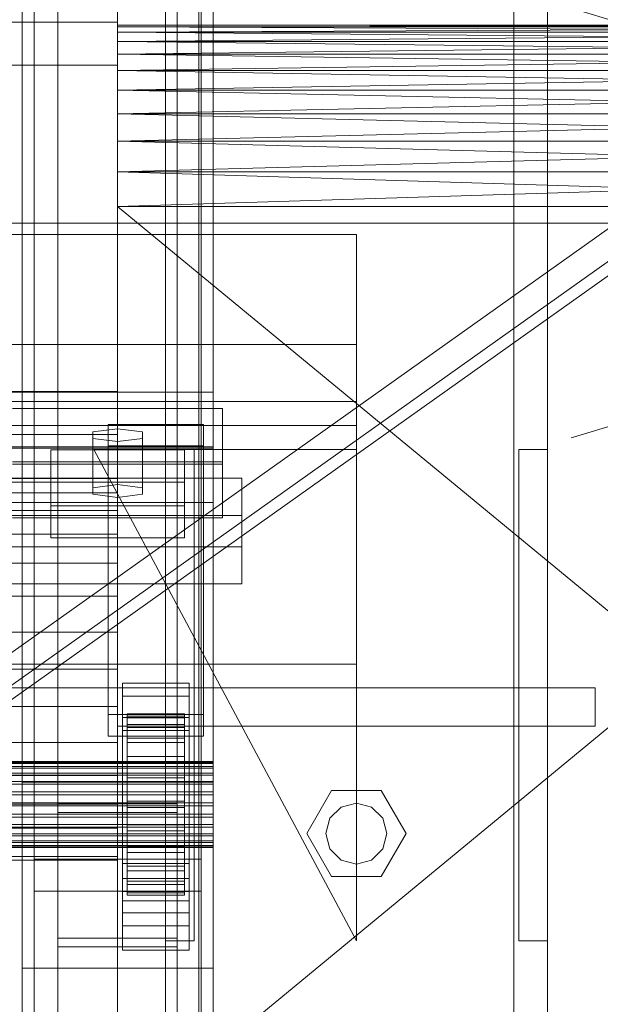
# Model space of a CAD drawing. Header units: millimetres. Extents: x -1970 to 61924, y -58230 to 6847.
# Tile 256 of 256: x 1460 to 1581, y -33864 to -33657. Entities that reach past the tile are written whole.
import ezdxf

# ---------------------------------------------------------------- set-up
doc = ezdxf.new("R2010")
doc.units = ezdxf.units.MM
for name, color, linetype, lineweight in [('COTAS_O', 1, 'Continuous', 0), ('frontal_C03', 7, 'Continuous', 0), ('frontal_secador', 7, 'Continuous', 0), ('frontal_tolva', 7, 'Continuous', 0)]:
    doc.layers.add(name, color=color, linetype=linetype, lineweight=lineweight)
doc.dimstyles.new('R19_100', dxfattribs={"dimtxt": 250, "dimasz": 150, "dimexe": 150, "dimexo": 80, "dimgap": 100, "dimtad": 1, "dimtih": 1, "dimtoh": 1, "dimdsep": 46, "dimcen": 0.09, "dimadec": 0, "dimazin": 0, "dimtfac": 1, "dimtdec": 4, "dimtofl": 0, "dimtmove": 0, "dimatfit": 3, "dimfxl": 1, "dimtolj": 1, "dimtzin": 0, "dimarcsym": 0})

# ---------------------------------------------------------------- blocks, each defined once
blk = doc.blocks.new('DIM_R26_46')
at = {"layer": 'COTAS_O'}
for p, q in [((-1725, -33700), (-1575, -33655)), ((1725, -33700), (1575, -33655)), ((-1725, -34400), (-1725, -33700)), ((-1725, -33700), (1725, -33700)), ((-1725, -33700), (-1575, -33745)), ((1725, -33700), (1575, -33745)), ((1725, -34400), (1725, -33700))]:
    blk.add_line(p, q, dxfattribs=at)
blk.add_text('3450 O', height=250, dxfattribs=at).set_placement((0, -33600))

msp = doc.modelspace()

# ---------------------------------------------------------------- linework, layer by layer
at = {"layer": 'frontal_C03'}
for p, q in [((1500, -32314.944), (1500, -34875.113)), ((1500, -34879.011), (1500, -32318.841)), ((1490, -35975), (1490, -32996.942)), ((1497, -35975), (1497, -32996.942)), ((1563, -35975), (1563, -32996.942)), ((1570, -35975), (1570, -32996.942)), ((1490, -35975), (1490, -33266.434)), ((1497, -35975), (1497, -33266.434)), ((1563, -35975), (1563, -33266.434)), ((1570, -35975), (1570, -33266.434)), ((1467.5, -33879.447), (1467.5, -33284.487)), ((1492.5, -33284.487), (1492.5, -33879.447)), ((1467.5, -33905.804), (1467.5, -33310.844)), ((1492.5, -33905.804), (1492.5, -33310.844)), ((1480, -33388.418), (1480, -33735.325)), ((1480, -33744.308), (1480, -33397.401)), ((1460, -33817.159), (1460, -33547.668)), ((1500, -33547.668), (1500, -33817.159)), ((1462.5, -33889.257), (1462.5, -33563.788)), ((1497.5, -33563.788), (1497.5, -33889.257)), ((1462.5, -33895.994), (1462.5, -33570.525)), ((1497.5, -33895.994), (1497.5, -33570.525)), ((1460, -33856.137), (1460, -33586.646)), ((1500, -33856.137), (1500, -33586.646)), ((1460, -33868.264), (1460, -33598.772)), ((1500, -33598.772), (1500, -33868.264)), ((1460, -33916.987), (1460, -33647.495)), ((1500, -33916.987), (1500, -33647.495)), ((1440, -33657.91), (1480, -33657.91)), ((1480, -33657.91), (1480, -33666.893)), ((1480, -33657.91), (1480, -34004.816)), ((1480, -33666.893), (1440, -33666.893)), ((1480, -34013.799), (1480, -33666.893)), ((1430, -33702.37), (1530, -33702.37)), ((1530, -33702.37), (1530, -33725.417)), ((1530, -33702.37), (1530, -33737.417)), ((1530, -33725.417), (1430, -33725.417)), ((1530, -33737.417), (1530, -33725.417)), ((-1500, -33735.441), (1500, -33735.441)), ((1480, -33735.325), (1440, -33735.325)), ((1480, -33744.308), (1480, -33735.325)), ((1500, -33735.441), (1500, -33746.85)), ((1500, -33735.441), (1500, -33747.135)), ((1530, -33737.417), (-1530, -33737.417)), ((1430, -33737.417), (1530, -33737.417)), ((1530, -33737.417), (1530, -33742.417)), ((1458, -33738.829), (1502, -33738.829)), ((1502, -33738.829), (1502, -33750.057)), ((1502, -33738.829), (1502, -33750.522)), ((1530, -33742.417), (-1530, -33742.417)), ((1480, -33743.096), (1474.804, -33743.769)), ((1474.804, -33743.769), (1474.804, -33745.117)), ((1474.804, -33755.463), (1474.804, -33743.769)), ((1478, -33746.689), (1478, -33742.197)), ((1478, -33742.197), (1498, -33742.197)), ((1478, -33803.003), (1478, -33742.197)), ((1485.196, -33743.769), (1480, -33743.096)), ((1480, -33754.789), (1480, -33743.096)), ((1485.196, -33745.117), (1485.196, -33743.769)), ((1485.196, -33755.463), (1485.196, -33743.769)), ((1498, -33742.197), (1498, -33746.689)), ((1498, -33742.197), (1498, -33803.003)), ((1530, -33742.417), (1530, -33792.417)), ((1440, -33744.308), (1480, -33744.308)), ((1474.804, -33745.117), (1480, -33745.791)), ((1474.804, -33756.81), (1474.804, -33745.117)), ((1480, -33745.791), (1485.196, -33745.117)), ((1480, -33745.791), (1480, -33757.484)), ((1485.196, -33756.81), (1485.196, -33745.117)), ((1500, -33746.85), (-1500, -33746.85)), ((1500, -33747.135), (-1500, -33747.135)), ((1466, -33754.258), (1466, -33747.521)), ((1466, -33747.521), (1494, -33747.521)), ((1466, -33759.215), (1466, -33747.521)), ((1530, -33850.417), (1475, -33747.417)), ((1475, -33747.417), (1530, -33747.417)), ((1498, -33746.689), (1478, -33746.689)), ((1478, -33746.689), (1478, -33807.495)), ((1490, -33850.417), (1490, -33747.417)), ((1490, -33747.417), (1496, -33747.417)), ((1494, -33747.521), (1494, -33754.258)), ((1494, -33747.521), (1494, -33759.215)), ((1496, -33850.417), (1496, -33747.417)), ((1498, -33807.495), (1498, -33746.689)), ((1500, -33758.543), (1500, -33746.85)), ((1500, -33758.543), (1500, -33747.135)), ((1530, -33747.417), (1530, -33850.417)), ((1564, -33850.417), (1564, -33747.417)), ((1564, -33747.417), (1570, -33747.417)), ((1570, -33850.417), (1570, -33747.417)), ((1502, -33750.057), (1458, -33750.057)), ((1502, -33761.751), (1502, -33750.057)), ((1502, -33750.522), (1458, -33750.522)), ((1502, -33761.751), (1502, -33750.522)), ((1454, -33753.448), (1506, -33753.448)), ((1494, -33754.258), (1466, -33754.258)), ((1466, -33754.258), (1466, -33765.952)), ((1494, -33765.952), (1494, -33754.258)), ((1506, -33753.448), (1506, -33767.821)), ((1506, -33753.448), (1506, -33761.244)), ((1474.804, -33755.463), (1480, -33754.789)), ((1474.804, -33756.81), (1474.804, -33755.463)), ((1480, -33754.789), (1485.196, -33755.463)), ((1485.196, -33755.463), (1485.196, -33756.81)), ((-1500, -33758.543), (1500, -33758.543)), ((1480, -33757.484), (1474.804, -33756.81)), ((1485.196, -33756.81), (1480, -33757.484)), ((1494, -33759.215), (1466, -33759.215)), ((1466, -33759.215), (1466, -33765.952)), ((1494, -33765.952), (1494, -33759.215)), ((1506, -33761.244), (1454, -33761.244)), ((1458, -33761.751), (1502, -33761.751)), ((1506, -33775.616), (1506, -33761.244)), ((1466, -33765.952), (1494, -33765.952)), ((1506, -33767.821), (1454, -33767.821)), ((1506, -33775.616), (1506, -33767.821)), ((1454, -33775.616), (1506, -33775.616)), ((1530, -33792.417), (-1530, -33792.417)), ((1530, -33792.417), (1530, -33797.417)), ((1530, -33797.417), (-1530, -33797.417)), ((1480, -33797.417), (1580, -33797.417)), ((1480, -33805.417), (1480, -33797.417)), ((1481, -33799.106), (1481, -33796.411)), ((1481, -33796.411), (1495, -33796.411)), ((1481, -33837.338), (1481, -33796.411)), ((1495, -33796.411), (1495, -33799.106)), ((1495, -33796.411), (1495, -33837.338)), ((1580, -33805.417), (1580, -33797.417)), ((1495, -33799.106), (1481, -33799.106)), ((1481, -33799.106), (1481, -33840.033)), ((1495, -33840.033), (1495, -33799.106)), ((1498, -33803.003), (1478, -33803.003)), ((1478, -33803.003), (1478, -33807.495)), ((1481, -33806.292), (1481, -33803.597)), ((1481, -33803.597), (1495, -33803.597)), ((1481, -33844.524), (1481, -33803.597)), ((1482, -33812.82), (1482, -33802.827)), ((1482, -33802.827), (1482, -33803.647)), ((1482, -33802.827), (1494, -33802.827)), ((1482, -33803.3), (1482, -33802.827)), ((1482, -33813.045), (1482, -33803.3)), ((1482, -33803.3), (1494, -33803.3)), ((1482, -33805.035), (1482, -33803.3)), ((1482, -33813.209), (1482, -33803.647)), ((1482, -33803.647), (1482, -33805.706)), ((1482, -33803.647), (1494, -33803.647)), ((1494, -33803.647), (1494, -33802.827)), ((1494, -33802.827), (1494, -33812.82)), ((1494, -33802.827), (1494, -33803.3)), ((1494, -33803.3), (1494, -33813.045)), ((1494, -33803.3), (1494, -33805.035)), ((1494, -33805.706), (1494, -33803.647)), ((1494, -33803.647), (1494, -33813.209)), ((1495, -33803.597), (1495, -33806.292)), ((1495, -33803.597), (1495, -33844.524)), ((1498, -33807.495), (1498, -33803.003)), ((1480, -33805.417), (1580, -33805.417)), ((1482, -33813.867), (1482, -33805.035)), ((1482, -33805.035), (1494, -33805.035)), ((1482, -33807.914), (1482, -33805.035)), ((1482, -33814.184), (1482, -33805.706)), ((1482, -33805.706), (1482, -33808.862)), ((1482, -33805.706), (1494, -33805.706)), ((1490, -33805.417), (1497, -33805.417)), ((1490, -35975), (1490, -33805.417)), ((1494, -33805.035), (1494, -33813.867)), ((1494, -33805.035), (1494, -33807.914)), ((1494, -33808.862), (1494, -33805.706)), ((1494, -33805.706), (1494, -33814.184)), ((1497, -35975), (1497, -33805.417)), ((1497, -33805.417), (1563, -33805.417)), ((1563, -33805.417), (1570, -33805.417)), ((1563, -35975), (1563, -33805.417)), ((1570, -35975), (1570, -33805.417)), ((1478, -33807.495), (1498, -33807.495)), ((1495, -33806.292), (1481, -33806.292)), ((1481, -33806.292), (1481, -33847.219)), ((1482, -33815.23), (1482, -33807.914)), ((1482, -33807.914), (1494, -33807.914)), ((1482, -33811.74), (1482, -33807.914)), ((1494, -33807.914), (1494, -33815.23)), ((1494, -33807.914), (1494, -33811.74)), ((1495, -33847.219), (1495, -33806.292)), ((1482, -33815.679), (1482, -33808.862)), ((1482, -33808.862), (1482, -33812.901)), ((1482, -33808.862), (1494, -33808.862)), ((1494, -33812.901), (1494, -33808.862)), ((1494, -33808.862), (1494, -33815.679)), ((1482, -33817.043), (1482, -33811.74)), ((1482, -33811.74), (1494, -33811.74)), ((1482, -33816.253), (1482, -33811.74)), ((1494, -33811.74), (1494, -33817.043)), ((1494, -33811.74), (1494, -33816.253)), ((-1500, -33812.82), (1500, -33812.82)), ((-1500, -33813.045), (1500, -33813.045)), ((-1500, -33813.209), (1500, -33813.209)), ((-1500, -33813.867), (1500, -33813.867)), ((-1500, -33814.184), (1500, -33814.184)), ((1482, -33813.209), (1482, -33812.82)), ((1494, -33812.82), (1482, -33812.82)), ((1482, -33812.82), (1482, -33813.045)), ((1482, -33817.593), (1482, -33812.901)), ((1482, -33812.901), (1482, -33817.548)), ((1482, -33812.901), (1494, -33812.901)), ((1494, -33813.045), (1482, -33813.045)), ((1482, -33813.045), (1482, -33813.867)), ((1482, -33814.184), (1482, -33813.209)), ((1494, -33813.209), (1482, -33813.209)), ((1494, -33813.867), (1482, -33813.867)), ((1482, -33813.867), (1482, -33815.23)), ((1482, -33815.679), (1482, -33814.184)), ((1494, -33814.184), (1482, -33814.184)), ((1494, -33812.82), (1494, -33813.209)), ((1494, -33813.045), (1494, -33812.82)), ((1494, -33817.548), (1494, -33812.901)), ((1494, -33812.901), (1494, -33817.593)), ((1494, -33813.867), (1494, -33813.045)), ((1494, -33813.209), (1494, -33814.184)), ((1494, -33815.23), (1494, -33813.867)), ((1494, -33814.184), (1494, -33815.679)), ((1500, -33813.209), (1500, -33812.82)), ((1500, -33812.82), (1500, -33813.045)), ((1500, -33813.045), (1500, -33813.867)), ((1500, -33814.184), (1500, -33813.209)), ((1500, -33813.867), (1500, -33815.23)), ((1500, -33815.679), (1500, -33814.184)), ((-1500, -33815.23), (1500, -33815.23)), ((-1500, -33815.679), (1500, -33815.679)), ((1494, -33815.23), (1482, -33815.23)), ((1482, -33815.23), (1482, -33817.043)), ((1482, -33817.593), (1482, -33815.679)), ((1494, -33815.679), (1482, -33815.679)), ((1482, -33819.18), (1482, -33816.253)), ((1482, -33816.253), (1494, -33816.253)), ((1482, -33821.144), (1482, -33816.253)), ((1494, -33817.043), (1494, -33815.23)), ((1494, -33815.679), (1494, -33817.593)), ((1494, -33816.253), (1494, -33819.18)), ((1494, -33816.253), (1494, -33821.144)), ((1500, -33815.23), (1500, -33817.043)), ((1500, -33817.593), (1500, -33815.679)), ((-1500, -33817.043), (1500, -33817.043)), ((-1500, -33817.593), (1500, -33817.593)), ((1500, -33817.159), (1460, -33817.159)), ((1460, -33817.159), (1460, -33856.137)), ((1460, -34086.651), (1460, -33817.159)), ((1494, -33817.043), (1482, -33817.043)), ((1482, -33817.043), (1482, -33819.18)), ((1482, -33817.548), (1482, -33819.794)), ((1494, -33817.548), (1482, -33817.548)), ((1482, -33817.548), (1482, -33822.485)), ((1482, -33819.794), (1482, -33817.593)), ((1494, -33817.593), (1482, -33817.593)), ((1494, -33819.18), (1494, -33817.043)), ((1494, -33819.794), (1494, -33817.548)), ((1494, -33822.485), (1494, -33817.548)), ((1494, -33817.593), (1494, -33819.794)), ((1500, -33817.043), (1500, -33819.18)), ((1500, -33856.137), (1500, -33817.159)), ((1500, -33817.159), (1500, -34086.651)), ((1500, -33819.794), (1500, -33817.593)), ((-1500, -33819.18), (1500, -33819.18)), ((1500, -33819.794), (-1500, -33819.794)), ((1494, -33819.18), (1482, -33819.18)), ((1482, -33819.18), (1482, -33821.497)), ((1482, -33819.794), (1494, -33819.794)), ((1482, -33822.132), (1482, -33819.794)), ((1494, -33821.497), (1494, -33819.18)), ((1494, -33819.794), (1494, -33822.132)), ((1500, -33819.18), (1500, -33821.497)), ((1500, -33822.132), (1500, -33819.794)), ((1519.6, -33827.917), (1524.8, -33818.91)), ((1524.8, -33818.91), (1535.2, -33818.91)), ((1535.2, -33818.91), (1540.4, -33827.917)), ((-1500, -33821.497), (1500, -33821.497)), ((-1500, -33822.132), (1500, -33822.132)), ((1467.5, -33851.633), (1467.5, -33821.664)), ((1467.5, -33821.664), (1492.5, -33821.664)), ((1467.5, -33821.664), (1467.5, -33877.64)), ((1482, -33821.497), (1482, -33821.144)), ((1482, -33821.144), (1494, -33821.144)), ((1482, -33826.082), (1482, -33821.144)), ((1494, -33821.497), (1482, -33821.497)), ((1482, -33821.497), (1482, -33823.836)), ((1482, -33824.45), (1482, -33822.132)), ((1482, -33822.132), (1482, -33822.485)), ((1494, -33822.132), (1482, -33822.132)), ((1482, -33822.485), (1482, -33827.377)), ((1482, -33822.485), (1494, -33822.485)), ((1492.5, -33821.664), (1492.5, -33851.633)), ((1492.5, -33877.64), (1492.5, -33821.664)), ((1494, -33821.144), (1494, -33821.497)), ((1494, -33821.144), (1494, -33826.082)), ((1494, -33823.836), (1494, -33821.497)), ((1494, -33822.485), (1494, -33822.132)), ((1494, -33822.132), (1494, -33824.45)), ((1494, -33827.377), (1494, -33822.485)), ((1500, -33821.497), (1500, -33823.836)), ((1500, -33824.45), (1500, -33822.132)), ((1524.457, -33824.717), (1526.8, -33822.374)), ((1526.8, -33822.374), (1530, -33821.517)), ((1530, -33821.517), (1533.2, -33822.374)), ((1533.2, -33822.374), (1535.543, -33824.717)), ((-1500, -33823.836), (1500, -33823.836)), ((-1500, -33824.45), (1500, -33824.45)), ((1492.5, -33823.47), (1467.5, -33823.47)), ((1467.5, -33823.47), (1467.5, -33849.827)), ((1467.5, -34418.43), (1467.5, -33823.47)), ((1482, -33823.836), (1482, -33826.082)), ((1494, -33823.836), (1482, -33823.836)), ((1482, -33823.836), (1482, -33826.037)), ((1482, -33826.587), (1482, -33824.45)), ((1482, -33824.45), (1482, -33827.377)), ((1494, -33824.45), (1482, -33824.45)), ((1492.5, -33849.827), (1492.5, -33823.47)), ((1492.5, -33823.47), (1492.5, -34418.43)), ((1494, -33826.082), (1494, -33823.836)), ((1494, -33826.037), (1494, -33823.836)), ((1494, -33827.377), (1494, -33824.45)), ((1494, -33824.45), (1494, -33826.587)), ((1500, -33823.836), (1500, -33826.037)), ((1500, -33826.587), (1500, -33824.45)), ((-1500, -33826.037), (1500, -33826.037)), ((-1500, -33826.587), (1500, -33826.587)), ((1482, -33826.037), (1482, -33830.728)), ((1494, -33826.037), (1482, -33826.037)), ((1482, -33826.037), (1482, -33827.95)), ((1482, -33826.082), (1494, -33826.082)), ((1482, -33830.728), (1482, -33826.082)), ((1482, -33828.399), (1482, -33826.587)), ((1482, -33826.587), (1482, -33831.89)), ((1494, -33826.587), (1482, -33826.587)), ((1494, -33830.728), (1494, -33826.037)), ((1494, -33827.95), (1494, -33826.037)), ((1494, -33826.082), (1494, -33830.728)), ((1494, -33831.89), (1494, -33826.587)), ((1494, -33826.587), (1494, -33828.399)), ((1500, -33826.037), (1500, -33827.95)), ((1500, -33828.399), (1500, -33826.587)), ((1523.6, -33827.917), (1524.457, -33824.717)), ((1535.543, -33824.717), (1536.4, -33827.917)), ((-1500, -33827.95), (1500, -33827.95)), ((-1500, -33828.399), (1500, -33828.399)), ((1482, -33827.377), (1482, -33831.89)), ((1482, -33827.377), (1494, -33827.377)), ((1482, -33827.95), (1482, -33834.768)), ((1494, -33827.95), (1482, -33827.95)), ((1482, -33827.95), (1482, -33829.445)), ((1482, -33829.763), (1482, -33828.399)), ((1482, -33828.399), (1482, -33835.716)), ((1494, -33828.399), (1482, -33828.399)), ((1494, -33831.89), (1494, -33827.377)), ((1494, -33834.768), (1494, -33827.95)), ((1494, -33829.445), (1494, -33827.95)), ((1494, -33835.716), (1494, -33828.399)), ((1494, -33828.399), (1494, -33829.763)), ((1500, -33827.95), (1500, -33829.445)), ((1500, -33829.763), (1500, -33828.399)), ((1524.8, -33836.923), (1519.6, -33827.917)), ((1524.457, -33831.117), (1523.6, -33827.917)), ((1540.4, -33827.917), (1535.2, -33836.923)), ((1536.4, -33827.917), (1535.543, -33831.117)), ((-1500, -33829.445), (1500, -33829.445)), ((-1500, -33829.763), (1500, -33829.763)), ((-1500, -33830.421), (1500, -33830.421)), ((-1500, -33830.585), (1500, -33830.585)), ((1482, -33829.445), (1482, -33837.924)), ((1494, -33829.445), (1482, -33829.445)), ((1482, -33829.445), (1482, -33830.421)), ((1482, -33830.585), (1482, -33829.763)), ((1482, -33829.763), (1482, -33838.594)), ((1494, -33829.763), (1482, -33829.763)), ((1482, -33830.421), (1482, -33839.983)), ((1494, -33830.421), (1482, -33830.421)), ((1482, -33830.421), (1482, -33830.809)), ((1482, -33830.809), (1482, -33830.585)), ((1482, -33830.585), (1482, -33840.33)), ((1494, -33830.585), (1482, -33830.585)), ((1482, -33830.728), (1494, -33830.728)), ((1482, -33834.768), (1482, -33830.728)), ((1494, -33837.924), (1494, -33829.445)), ((1494, -33830.421), (1494, -33829.445)), ((1494, -33838.594), (1494, -33829.763)), ((1494, -33829.763), (1494, -33830.585)), ((1494, -33839.983), (1494, -33830.421)), ((1494, -33830.809), (1494, -33830.421)), ((1494, -33840.33), (1494, -33830.585)), ((1494, -33830.585), (1494, -33830.809)), ((1494, -33830.728), (1494, -33834.768)), ((1500, -33829.445), (1500, -33830.421)), ((1500, -33830.585), (1500, -33829.763)), ((1500, -33830.421), (1500, -33830.809)), ((1500, -33830.809), (1500, -33830.585)), ((-1500, -33830.809), (1500, -33830.809)), ((1482, -33830.809), (1482, -33840.803)), ((1494, -33830.809), (1482, -33830.809)), ((1482, -33831.89), (1482, -33835.716)), ((1482, -33831.89), (1494, -33831.89)), ((1494, -33840.803), (1494, -33830.809)), ((1494, -33835.716), (1494, -33831.89)), ((1526.8, -33833.459), (1524.457, -33831.117)), ((1535.543, -33831.117), (1533.2, -33833.459)), ((1462.5, -33840.017), (1462.5, -33833.28)), ((1462.5, -33833.28), (1497.5, -33833.28)), ((1462.5, -34158.748), (1462.5, -33833.28)), ((1481, -33844.52), (1481, -33834.19)), ((1481, -33834.19), (1495, -33834.19)), ((1481, -33841.986), (1481, -33834.19)), ((1482, -33834.768), (1494, -33834.768)), ((1482, -33837.924), (1482, -33834.768)), ((1494, -33834.768), (1494, -33837.924)), ((1495, -33834.19), (1495, -33844.52)), ((1495, -33834.19), (1495, -33841.986)), ((1497.5, -33833.28), (1497.5, -33840.017)), ((1497.5, -33833.28), (1497.5, -34158.748)), ((1530, -33834.317), (1526.8, -33833.459)), ((1533.2, -33833.459), (1530, -33834.317)), ((1482, -33835.716), (1482, -33838.594)), ((1482, -33835.716), (1494, -33835.716)), ((1494, -33838.594), (1494, -33835.716)), ((1535.2, -33836.923), (1524.8, -33836.923)), ((1495, -33837.338), (1481, -33837.338)), ((1481, -33837.338), (1481, -33840.033)), ((1482, -33837.924), (1494, -33837.924)), ((1482, -33839.983), (1482, -33837.924)), ((1482, -33838.594), (1482, -33840.33)), ((1482, -33838.594), (1494, -33838.594)), ((1494, -33837.924), (1494, -33839.983)), ((1494, -33840.33), (1494, -33838.594)), ((1495, -33840.033), (1495, -33837.338)), ((1497.5, -33840.017), (1462.5, -33840.017)), ((1462.5, -34165.485), (1462.5, -33840.017)), ((1481, -33840.033), (1495, -33840.033)), ((1482, -33839.983), (1494, -33839.983)), ((1482, -33840.803), (1482, -33839.983)), ((1482, -33840.33), (1482, -33840.803)), ((1482, -33840.33), (1494, -33840.33)), ((1482, -33840.803), (1494, -33840.803)), ((1494, -33839.983), (1494, -33840.803)), ((1494, -33840.803), (1494, -33840.33)), ((1497.5, -34165.485), (1497.5, -33840.017)), ((1495, -33841.986), (1481, -33841.986)), ((1481, -33841.986), (1481, -33852.316)), ((1495, -33852.316), (1495, -33841.986)), ((1481, -33844.52), (1481, -33852.316)), ((1495, -33844.524), (1481, -33844.524)), ((1481, -33844.524), (1481, -33847.219)), ((1495, -33852.316), (1495, -33844.52)), ((1495, -33847.219), (1495, -33844.524)), ((1481, -33847.219), (1495, -33847.219)), ((1467.5, -33849.827), (1492.5, -33849.827)), ((1467.5, -34444.787), (1467.5, -33849.827)), ((1496, -33850.417), (1490, -33850.417)), ((1492.5, -34444.787), (1492.5, -33849.827)), ((1570, -33850.417), (1564, -33850.417)), ((1492.5, -33851.633), (1467.5, -33851.633)), ((1467.5, -33851.633), (1467.5, -33907.61)), ((1481, -33852.316), (1495, -33852.316)), ((1492.5, -33851.633), (1492.5, -33907.61)), ((1460, -33856.137), (1500, -33856.137)), ((1460, -34125.629), (1460, -33856.137)), ((1500, -34125.629), (1500, -33856.137))]:
    msp.add_line(p, q, dxfattribs=at)
at = {"layer": 'frontal_secador'}
for p, q in [((1480, -33658.5), (1480, -33660.02)), ((1480, -33658.88), (1480, -33658.5)), ((1480, -33658.5), (1480, -33664.58)), ((1480, -33661.92), (1480, -33658.5)), ((1480, -33658.5), (1480, -33682.82)), ((1480, -33677.12), (1480, -33658.5)), ((1480, -33658.5), (1480, -33919)), ((1480, -33914.82), (1480, -33658.5)), ((1715, -33658.88), (1480, -33658.5)), ((1715, -33658.5), (1480, -33658.5)), ((1715, -33658.5), (1480, -33658.88)), ((1480, -33660.02), (1480, -33658.88)), ((1480, -33661.92), (1480, -33658.88)), ((1715, -33660.02), (1480, -33658.88)), ((1715, -33658.88), (1480, -33658.88)), ((1715, -33658.88), (1480, -33660.02)), ((1480, -33660.02), (1480, -33664.58)), ((1480, -33661.92), (1480, -33660.02)), ((1715, -33661.92), (1480, -33660.02)), ((1715, -33660.02), (1480, -33660.02)), ((1715, -33660.02), (1480, -33661.92)), ((1480, -33664.58), (1480, -33661.92)), ((1480, -33668), (1480, -33661.92)), ((1480, -33677.12), (1480, -33661.92)), ((1715, -33664.58), (1480, -33661.92)), ((1715, -33661.92), (1480, -33661.92)), ((1715, -33661.92), (1480, -33664.58)), ((1480, -33664.58), (1480, -33672.18)), ((1480, -33668), (1480, -33664.58)), ((1480, -33664.58), (1480, -33682.82)), ((1715, -33668), (1480, -33664.58)), ((1715, -33664.58), (1480, -33664.58)), ((1715, -33664.58), (1480, -33668)), ((1480, -33672.18), (1480, -33668)), ((1480, -33677.12), (1480, -33668)), ((1715, -33672.18), (1480, -33668)), ((1715, -33668), (1480, -33668)), ((1715, -33668), (1480, -33672.18)), ((1480, -33672.18), (1480, -33682.82)), ((1480, -33677.12), (1480, -33672.18)), ((1715, -33677.12), (1480, -33672.18)), ((1715, -33672.18), (1480, -33672.18)), ((1715, -33672.18), (1480, -33677.12)), ((1480, -33682.82), (1480, -33677.12)), ((1480, -33689.28), (1480, -33677.12)), ((1480, -33890.5), (1480, -33677.12)), ((1480, -33914.82), (1480, -33677.12)), ((1715, -33682.82), (1480, -33677.12)), ((1715, -33677.12), (1480, -33677.12)), ((1715, -33677.12), (1480, -33682.82)), ((1480, -33682.82), (1480, -33696.5)), ((1480, -33689.28), (1480, -33682.82)), ((1480, -33682.82), (1480, -33897.72)), ((1480, -33682.82), (1480, -33919)), ((1715, -33689.28), (1480, -33682.82)), ((1715, -33682.82), (1480, -33682.82)), ((1715, -33682.82), (1480, -33689.28)), ((1480, -33696.5), (1480, -33689.28)), ((1480, -33890.5), (1480, -33689.28)), ((1715, -33696.5), (1480, -33689.28)), ((1715, -33689.28), (1480, -33689.28)), ((1715, -33689.28), (1480, -33696.5)), ((1480, -33696.5), (1480, -33897.72)), ((1480, -33890.5), (1480, -33696.5)), ((1715, -33890.5), (1480, -33696.5)), ((1715, -33696.5), (1480, -33696.5)), ((1715, -33696.5), (1480, -33890.5)), ((1480, -33753.5), (1325, -33753.5)), ((1480, -33754.269), (1325, -33754.269)), ((1480, -33754.269), (1480, -33753.5)), ((1480, -33756.545), (1480, -33754.269)), ((1480, -33756.545), (1325, -33756.545)), ((1480, -33760.241), (1480, -33756.545)), ((1480, -33760.241), (1325, -33760.241)), ((1480, -33765.216), (1480, -33760.241)), ((1480, -33765.216), (1325, -33765.216)), ((1480, -33771.277), (1480, -33765.216)), ((1480, -33771.277), (1325, -33771.277)), ((1480, -33778.193), (1480, -33771.277)), ((1480, -33778.193), (1325, -33778.193)), ((1480, -33785.696), (1480, -33778.193)), ((1480, -33785.696), (1325, -33785.696)), ((1480, -33793.5), (1480, -33785.696)), ((1325, -33793.5), (1480, -33793.5)), ((1480, -33801.304), (1480, -33793.5)), ((1480, -33801.304), (1325, -33801.304)), ((1480, -33801.304), (1480, -33808.807)), ((1480, -33808.807), (1325, -33808.807)), ((1480, -33808.807), (1480, -33815.723)), ((1480, -33815.723), (1325, -33815.723)), ((1480, -33815.723), (1480, -33821.784)), ((1480, -33821.784), (1325, -33821.784)), ((1480, -33821.784), (1480, -33826.759)), ((1480, -33826.759), (1325, -33826.759)), ((1480, -33826.759), (1480, -33830.455)), ((1480, -33830.455), (1325, -33830.455)), ((1480, -33830.455), (1480, -33832.731)), ((1480, -33832.731), (1325, -33832.731)), ((1480, -33832.731), (1480, -33833.5)), ((1480, -33833.5), (1325, -33833.5))]:
    msp.add_line(p, q, dxfattribs=at)
at = {"layer": 'frontal_tolva'}
for p, q in [((1725, -33600), (600, -34400)), ((600, -34406.849), (1725, -33606.849)), ((604.636, -34406.52), (1729.636, -33606.52))]:
    msp.add_line(p, q, dxfattribs=at)

# ---------------------------------------------------------------- dimensions: what is measured, and where the dimension line sits
at = {"layer": 'COTAS_O'}
dim = msp.add_aligned_dim(p1=(-1725, -34400), p2=(1725, -34400), distance=700, text='<> O', dimstyle='R19_100', dxfattribs=at)
dim.commit()
dim.dimension.update_dxf_attribs({"geometry": 'DIM_R26_46', "text_midpoint": (0, -33700)})

doc.saveas('drawing.dxf')
